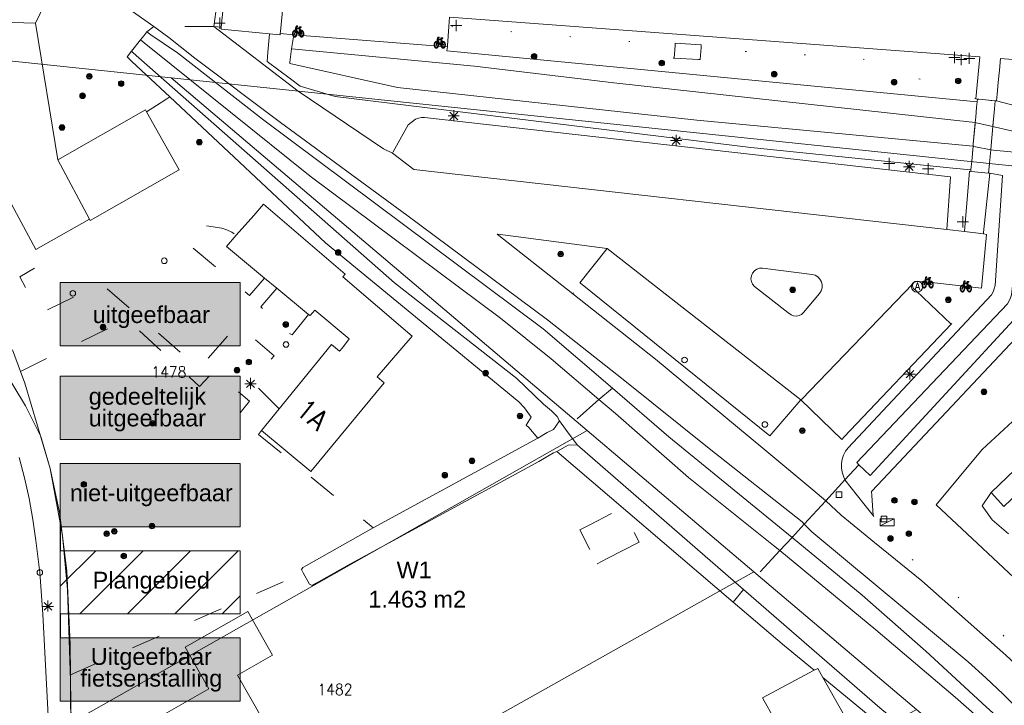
# Model space of a CAD drawing. Header units: metres. Extents: x 3 to 114181, y 112716 to 476231.
# Tile 66 of 90: x 112793 to 112881, y 475538 to 475599. Entities that reach past the tile are written whole.
import ezdxf
from ezdxf.enums import TextEntityAlignment as Align

# ---------------------------------------------------------------- set-up
doc = ezdxf.new("R2010")
doc.units = ezdxf.units.M
doc.header["$MEASUREMENT"] = 0
for name, pattern in [('DGN Style 1', [5.201608, 0.008655, -5.192953]), ('DGN Style 2', [8.654921, 5.192953, -3.461969]), ('DGN Style 5', [6.058445, 2.596476, -3.461969])]:
    doc.linetypes.add(name, pattern=pattern)
for name, color, linetype, lineweight in [('Cultuurscheiding BGT', 3, 'DGN Style 1', 0), ('enkel Wonen - 1', 3, 'Continuous', 0), ('enkel Wonen - 2', 30, 'Continuous', 0), ('fietsenstalling', 7, 'Continuous', 0), ('Functie scheiding OTD BGT', 7, 'DGN Style 5', 0), ('Functie scheiding OWT BGT', 4, 'DGN Style 5', 0), ('Functie scheiding WGD BGT', 7, 'DGN Style 5', 0), ('Functie scheiding WGD H1 BGT', 7, 'DGN Style 5', 0), ('Functie scheiding WTD BGT', 5, 'DGN Style 5', 0), ('GEMEENTEGROND', 9, 'Continuous', 0), ('Hek BGT', 7, 'Continuous', 13), ('Insteeksloot BGT', 4, 'Continuous', 0), ('Kadasterperceelnummers', 14, 'Continuous', 0), ('Kadasterpercelen', 14, 'Continuous', 13), ('Kant algemeen verharding BGT', 7, 'Continuous', 0), ('Kant water BGT', 4, 'Continuous', 0), ('MP Grenzen GEO', 3, 'Continuous', 13), ('Onbegroeid terreindeel BGT', 7, 'Continuous', 0), ('Open loods BGT', 9, 'Continuous', 0), ('Overbruggingsdeel-Dek H1 BGT', 6, 'Continuous', 13), ('Overbruggingsdeel-Landhoofd BGT', 6, 'Continuous', 13), ('Overkapping H1 BGT', 9, 'DGN Style 2', 0), ('Pand BGT', 7, 'Continuous', 13), ('Symbool Afvalbak BGT', 5, 'Continuous', 0), ('Symbool Boom BGT', 3, 'Continuous', 0), ('Symbool Fietsenrek BGT', 6, 'Continuous', 0), ('Symbool Inspectieput BGT', 5, 'Continuous', 0), ('Symbool Kast BGT', 7, 'Continuous', 0), ('Symbool Kolk BGT', 5, 'Continuous', 0), ('Symbool Lichtmast BGT', 7, 'Continuous', 0), ('Symbool Verkeersbordpaal BGT', 7, 'Continuous', 0), ('Tekst Nummeraanduidingsreeks BGT', 7, 'Continuous', 0), ('W1', 3, 'Continuous', 0), ('W2', 30, 'Continuous', 0), ('Walbescherming BGT', 5, 'Continuous', 13)]:
    doc.layers.add(name, color=color, linetype=linetype, lineweight=lineweight)
doc.styles.add('Style-Arial', font='arial.ttf')
doc.styles.add('Style-STANDARD', font='STANDARD.shx')

# ---------------------------------------------------------------- blocks, each defined once
blk = doc.blocks.new('CELQ70')
at = {"layer": 'Symbool Kast BGT'}
for p, q in [((-0.0625, 0.031), (0.0625, 0.031)), ((-0.0625, -0.031), (-0.0625, 0.031)), ((-0.0625, -0.031), (0.0625, 0.031)), ((0.0625, -0.031), (0.0625, 0.031)), ((-0.0625, -0.031), (0.0625, -0.031))]:
    blk.add_line(p, q, dxfattribs=at)
blk = doc.blocks.new('CELQ49')
at = {"layer": 'Symbool Afvalbak BGT'}
blk.add_circle((0, 0), 0.05, dxfattribs=at)
at = {"layer": 'Symbool Afvalbak BGT', "style": 'Style-STANDARD'}
blk.add_text('A', height=0.0667, dxfattribs=at).set_placement((0.0031, 0.0033), align=Align.MIDDLE_CENTER)
blk = doc.blocks.new('CELQ21')
at = {"layer": 'Symbool Lichtmast BGT'}
for p, q in [((-0.05, 0), (0.05, 0)), ((0.0354, -0.0336), (-0.0354, 0.0336)), ((0.0354, 0.0336), (-0.0354, -0.0336)), ((-0.0001, 0.0526), (0, -0.0474))]:
    blk.add_line(p, q, dxfattribs=at)
blk = doc.blocks.new('CELQ30')
at = {"layer": 'Symbool Verkeersbordpaal BGT'}
for p, q in [((-0.05, 0), (0.05, 0)), ((0, 0.05), (0, -0.05))]:
    blk.add_line(p, q, dxfattribs=at)
blk = doc.blocks.new('CELQ72')
at = {"layer": 'Symbool Inspectieput BGT', "flags": 128}
blk.add_lwpolyline([(0.025, 0.025), (-0.025, 0.025), (-0.025, -0.025), (0.025, -0.025)], close=True, dxfattribs=at)
blk = doc.blocks.new('CELQ24_1')
at = {"layer": 'Symbool Kolk BGT'}
blk.add_circle((0, 0), 0.025, dxfattribs=at)
blk = doc.blocks.new('CELA07')
at = {"layer": 'Symbool Boom BGT'}
for radius in [0.025, 0.018, 0.011, 0.00407]:
    blk.add_circle((0, 0), radius, dxfattribs=at)
blk = doc.blocks.new('CELQ51')
at = {"layer": 'Symbool Fietsenrek BGT', "flags": 128}
for points in [[(0.0073, 0.0561), (0.0072, 0.0556), (0.0071, 0.0549), (0.0071, 0.0543), (0.0072, 0.0537), (0.0074, 0.0531), (0.0076, 0.0526), (0.008, 0.052), (0.0084, 0.0518), (0.0088, 0.0515), (0.0094, 0.0515), (0.0094, 0.0515), (0.0149, 0.0514), (0.0131, 0.0451), (-0.0201, 0.0451), (-0.0184, 0.0531), (-0.0182, 0.054), (-0.018, 0.0546), (-0.0178, 0.0553), (-0.0174, 0.0558), (-0.017, 0.0564), (-0.0168, 0.0569), (-0.0164, 0.0572), (-0.016, 0.0574), (-0.0156, 0.0577), (-0.0152, 0.0577), (-0.0148, 0.0578), (-0.0148, 0.0578), (-0.0094, 0.0578), (-0.0094, 0.0642), (-0.0146, 0.0642), (-0.0154, 0.0642), (-0.016, 0.0641), (-0.0168, 0.064), (-0.0174, 0.0639), (-0.0178, 0.0636), (-0.0184, 0.0635), (-0.0188, 0.0631), (-0.0191, 0.0628), (-0.0194, 0.0625), (-0.0198, 0.0621), (-0.02, 0.0617), (-0.0203, 0.0612), (-0.0205, 0.0609), (-0.0208, 0.0604), (-0.021, 0.0598), (-0.0211, 0.0593), (-0.0212, 0.0588), (-0.0214, 0.0582), (-0.0216, 0.0575), (-0.0217, 0.057), (-0.0219, 0.0564), (-0.0219, 0.0564), (-0.0289, 0.025), (-0.0293, 0.0252), (-0.0298, 0.0252), (-0.0301, 0.0254), (-0.0307, 0.0254), (-0.0312, 0.0255), (-0.0317, 0.0255), (-0.0321, 0.0257), (-0.0325, 0.0257), (-0.033, 0.0257), (-0.0334, 0.0257), (-0.0334, 0.0257), (-0.0344, 0.0257), (-0.0353, 0.0255), (-0.0363, 0.0254), (-0.0373, 0.0251), (-0.0381, 0.0247), (-0.039, 0.0243), (-0.04, 0.0238), (-0.0409, 0.0233), (-0.0418, 0.0226), (-0.0427, 0.022), (-0.0434, 0.0212), (-0.0441, 0.0204), (-0.0449, 0.0196), (-0.0455, 0.0187), (-0.0463, 0.0177), (-0.0471, 0.0167), (-0.0477, 0.0158), (-0.0483, 0.0146), (-0.0489, 0.0134), (-0.0493, 0.0121), (-0.0499, 0.0109), (-0.0503, 0.0096), (-0.0507, 0.0083), (-0.0511, 0.007), (-0.0515, 0.0056), (-0.0517, 0.0041), (-0.0521, 0.0027), (-0.0523, 0.0012), (-0.0525, -0.0003), (-0.0525, -0.0018), (-0.0527, -0.0033), (-0.0527, -0.005), (-0.0527, -0.005)], [(-0.0365, 0.0187), (-0.0373, 0.0185), (-0.0379, 0.0181), (-0.0387, 0.0177), (-0.0393, 0.0173), (-0.04, 0.0168), (-0.0407, 0.0163), (-0.0412, 0.0158), (-0.0419, 0.015), (-0.0425, 0.0144), (-0.043, 0.0136), (-0.0437, 0.0129), (-0.0443, 0.012), (-0.0445, 0.0113), (-0.0451, 0.0104), (-0.0455, 0.0096), (-0.0461, 0.0084), (-0.0465, 0.0075), (-0.0467, 0.0065), (-0.0471, 0.0055), (-0.0475, 0.0044), (-0.0477, 0.0033), (-0.0479, 0.0022), (-0.0481, 0.001), (-0.0483, -0.0002), (-0.0485, -0.0014), (-0.0485, -0.0025), (-0.0485, -0.0038), (-0.0487, -0.0049), (-0.0487, -0.0049), (-0.0485, -0.0062), (-0.0485, -0.0074), (-0.0485, -0.0088), (-0.0483, -0.01), (-0.0481, -0.011), (-0.0479, -0.0122), (-0.0477, -0.0134), (-0.0475, -0.0144), (-0.0471, -0.0156), (-0.0467, -0.0166), (-0.0465, -0.0175), (-0.0461, -0.0185), (-0.0455, -0.0195), (-0.0451, -0.0205), (-0.0445, -0.0213), (-0.0441, -0.0223), (-0.0436, -0.0229), (-0.0431, -0.0237), (-0.0425, -0.0244), (-0.042, -0.0251), (-0.0412, -0.0258), (-0.0408, -0.0263), (-0.04, -0.0269), (-0.0393, -0.0274), (-0.0387, -0.0278), (-0.0379, -0.028), (-0.0371, -0.0285), (-0.0365, -0.0288), (-0.0357, -0.0289), (-0.0349, -0.029), (-0.0343, -0.0293), (-0.0333, -0.0293), (-0.0333, -0.0293)], [(-0.0333, -0.0293), (-0.0326, -0.0293), (-0.032, -0.0292), (-0.0311, -0.0289), (-0.0303, -0.0288), (-0.0297, -0.0285), (-0.0289, -0.0282), (-0.0281, -0.0278), (-0.0275, -0.0274), (-0.0268, -0.0269), (-0.0261, -0.0263), (-0.0255, -0.0258), (-0.0249, -0.0252), (-0.0243, -0.0244), (-0.0237, -0.0237), (-0.0232, -0.0229), (-0.0226, -0.0221), (-0.0222, -0.0213), (-0.0217, -0.0205), (-0.0212, -0.0195), (-0.0208, -0.0185), (-0.0204, -0.0175), (-0.0201, -0.0166), (-0.0197, -0.0155), (-0.0193, -0.0144), (-0.0191, -0.0134), (-0.0189, -0.0122), (-0.0187, -0.011), (-0.0186, -0.0099), (-0.0184, -0.0088), (-0.0182, -0.0074), (-0.0182, -0.0062), (-0.0182, -0.005), (-0.0182, -0.005), (-0.0182, -0.0041), (-0.0182, -0.0031), (-0.0182, -0.0023), (-0.0186, -0.0014), (-0.0186, -0.0006), (-0.0186, 0.0002), (-0.0187, 0.0011), (-0.0189, 0.002), (-0.019, 0.0028), (-0.0192, 0.0037), (-0.0194, 0.0045), (-0.0195, 0.0051), (-0.0199, 0.0059), (-0.0201, 0.0067), (-0.0203, 0.0075), (-0.0207, 0.0082), (-0.021, 0.0089), (-0.0212, 0.0096), (-0.0215, 0.0102), (-0.022, 0.0108), (-0.0223, 0.0115), (-0.0226, 0.0121), (-0.023, 0.0126), (-0.0233, 0.0133), (-0.0237, 0.0137), (-0.0242, 0.0142), (-0.0244, 0.0147), (-0.0248, 0.0152), (-0.0253, 0.0156), (-0.0257, 0.016), (-0.0261, 0.0163), (-0.0267, 0.0167), (-0.0267, 0.0167), (-0.0317, -0.0067), (-0.032, -0.0075), (-0.0323, -0.008), (-0.0326, -0.0086), (-0.033, -0.009), (-0.0334, -0.0091), (-0.0337, -0.0091), (-0.0342, -0.0091), (-0.0345, -0.0088), (-0.0348, -0.0086), (-0.0352, -0.0082), (-0.0354, -0.0076), (-0.0356, -0.0072), (-0.0356, -0.0065), (-0.0357, -0.0057), (-0.0356, -0.0049), (-0.0355, -0.0041), (-0.0355, -0.0041), (-0.0303, 0.0186), (-0.0308, 0.0187), (-0.0312, 0.0189), (-0.0317, 0.0189), (-0.032, 0.019), (-0.0324, 0.0191), (-0.033, 0.0191), (-0.0334, 0.0191), (-0.0334, 0.0191), (-0.0342, 0.0191), (-0.0349, 0.019), (-0.0357, 0.0189), (-0.0365, 0.0187)], [(-0.0334, -0.0358), (-0.0323, -0.0357), (-0.0314, -0.0357), (-0.0304, -0.0354), (-0.0296, -0.0352), (-0.0286, -0.0347), (-0.0277, -0.0343), (-0.0268, -0.0339), (-0.0259, -0.0332), (-0.0251, -0.0328), (-0.0242, -0.0321), (-0.0235, -0.0313), (-0.0226, -0.0305), (-0.022, -0.0296), (-0.0212, -0.0288), (-0.0204, -0.0278), (-0.0198, -0.0267), (-0.0192, -0.0257), (-0.0186, -0.0245), (-0.018, -0.0234), (-0.0176, -0.0221), (-0.017, -0.0209), (-0.0166, -0.0197), (-0.016, -0.0183), (-0.0156, -0.017), (-0.0154, -0.0156), (-0.015, -0.014), (-0.0148, -0.0127), (-0.0146, -0.0112), (-0.0144, -0.0097), (-0.0144, -0.0081), (-0.0142, -0.0066), (-0.0142, -0.0049), (-0.0142, -0.0049), (-0.0142, -0.0038), (-0.0142, -0.0027), (-0.0144, -0.0015), (-0.0144, -0.0005), (-0.0144, 0.0006), (-0.0146, 0.0018), (-0.0148, 0.0029), (-0.015, 0.004), (-0.0152, 0.005), (-0.0154, 0.0061), (-0.0156, 0.0071), (-0.016, 0.0081), (-0.0162, 0.0091), (-0.0166, 0.0099), (-0.0168, 0.0109), (-0.0172, 0.0118), (-0.0176, 0.0126), (-0.018, 0.0135), (-0.0184, 0.0144), (-0.0188, 0.0152), (-0.0192, 0.0161), (-0.0197, 0.0168), (-0.0202, 0.0176), (-0.0207, 0.0182), (-0.0212, 0.0189), (-0.0216, 0.0195), (-0.0222, 0.0202), (-0.0229, 0.0208), (-0.0235, 0.0213), (-0.0241, 0.0219), (-0.0246, 0.0223), (-0.0253, 0.0228), (-0.0253, 0.0228), (-0.0232, 0.0319), (-0.0003, -0.0084), (0.0088, -0.0084), (0.0091, -0.0097), (0.0092, -0.0112), (0.0094, -0.0126), (0.0096, -0.014), (0.0099, -0.0153), (0.0102, -0.0166), (0.0106, -0.018), (0.0109, -0.0191), (0.0113, -0.0204), (0.0118, -0.0215), (0.0122, -0.0227), (0.0128, -0.0237), (0.0134, -0.025), (0.014, -0.0259), (0.0146, -0.0269), (0.0152, -0.0279), (0.0159, -0.0288), (0.0164, -0.0296), (0.0172, -0.0304), (0.018, -0.0312), (0.0187, -0.0319), (0.0193, -0.0324), (0.0203, -0.0331), (0.0209, -0.0336), (0.0219, -0.0342), (0.0227, -0.0347), (0.0235, -0.0349), (0.0245, -0.0352)], [(0, 0), (0.0114, 0.0386), (-0.0213, 0.0387), (0, 0)], [(0.0038, -0.0019), (0.014, 0.0331), (0.0179, 0.021), (0.0174, 0.0206), (0.017, 0.0201), (0.0164, 0.0196), (0.0161, 0.019), (0.0157, 0.0185), (0.0153, 0.0179), (0.0149, 0.0172), (0.0144, 0.0168), (0.0141, 0.0161), (0.0138, 0.0155), (0.0134, 0.0149), (0.0131, 0.0142), (0.0127, 0.0135), (0.0124, 0.0127), (0.012, 0.0121), (0.0117, 0.0114), (0.0115, 0.0107), (0.0113, 0.0099), (0.0109, 0.0091), (0.0107, 0.0083), (0.0105, 0.0075), (0.0103, 0.0067), (0.01, 0.0061), (0.0098, 0.005), (0.0097, 0.0043), (0.0096, 0.0033), (0.0094, 0.0026), (0.0093, 0.0018), (0.0092, 0.0008), (0.0091, 0.0001), (0.009, -0.0009), (0.009, -0.0018), (0.009, -0.0018), (0.0038, -0.0019)], [(0.0245, -0.0352), (0.0253, -0.0355), (0.0263, -0.0356), (0.0271, -0.0358), (0.0281, -0.0357), (0.0281, -0.0357), (0.0291, -0.0357), (0.0301, -0.0357), (0.0311, -0.0355), (0.0319, -0.0352), (0.0327, -0.0348), (0.0337, -0.0344), (0.0347, -0.0339), (0.0355, -0.0333), (0.0365, -0.0328), (0.0372, -0.032), (0.038, -0.0313), (0.0388, -0.0305), (0.0395, -0.0296), (0.0403, -0.0288), (0.041, -0.0277), (0.0416, -0.0267), (0.0423, -0.0257), (0.0428, -0.0245), (0.0435, -0.0234), (0.0441, -0.0221), (0.0446, -0.0209), (0.0449, -0.0197), (0.0455, -0.0183), (0.0458, -0.017), (0.0461, -0.0156), (0.0465, -0.014), (0.0467, -0.0127), (0.0469, -0.0112), (0.0471, -0.0097), (0.0472, -0.0081), (0.0472, -0.0065), (0.0473, -0.005), (0.0473, -0.005), (0.0472, -0.0033), (0.0472, -0.0019), (0.047, -0.0003), (0.0469, 0.0012), (0.0467, 0.0027), (0.0465, 0.0041), (0.0461, 0.0056), (0.0458, 0.0071), (0.0454, 0.0083), (0.0449, 0.0097), (0.0445, 0.0109), (0.0439, 0.0121), (0.0435, 0.0134), (0.0428, 0.0146), (0.0423, 0.0156), (0.0416, 0.0168), (0.0411, 0.0177), (0.0403, 0.0187), (0.0395, 0.0196), (0.0388, 0.0204), (0.038, 0.0212), (0.0372, 0.022), (0.0363, 0.0226), (0.0356, 0.0233), (0.0346, 0.0238), (0.0337, 0.0243), (0.0328, 0.0247), (0.0318, 0.0251), (0.0311, 0.0254), (0.0301, 0.0255), (0.0291, 0.0257), (0.0281, 0.0257), (0.0281, 0.0257), (0.0275, 0.0257), (0.0271, 0.0257), (0.0267, 0.0257), (0.0261, 0.0255), (0.0257, 0.0255), (0.0251, 0.0254), (0.0249, 0.0252), (0.0243, 0.0251), (0.0239, 0.0249), (0.0235, 0.0247), (0.0229, 0.0246), (0.0227, 0.0243), (0.0221, 0.0241), (0.0217, 0.024), (0.0213, 0.0237), (0.0213, 0.0237), (0.0161, 0.0398), (0.0191, 0.0515), (0.0239, 0.0515), (0.0239, 0.0578), (0.009, 0.0578), (0.0085, 0.0578), (0.0081, 0.0576), (0.0078, 0.0572), (0.0075, 0.0567), (0.0073, 0.0561)], [(0.0281, -0.0293), (0.0273, -0.0293), (0.0267, -0.0293), (0.0259, -0.029), (0.0251, -0.0288), (0.0247, -0.0286), (0.0239, -0.0284), (0.0231, -0.028), (0.0227, -0.0277), (0.0219, -0.0272), (0.0213, -0.0269), (0.0207, -0.0263), (0.0201, -0.0258), (0.0197, -0.0252), (0.0191, -0.0245), (0.0185, -0.024), (0.0181, -0.0233), (0.0175, -0.0226), (0.0172, -0.0218), (0.0166, -0.021), (0.0162, -0.0202), (0.0158, -0.0193), (0.0154, -0.0184), (0.015, -0.0175), (0.0148, -0.0166), (0.0144, -0.0156), (0.0141, -0.0147), (0.0139, -0.0136), (0.0137, -0.0126), (0.0135, -0.0115), (0.0132, -0.0105), (0.0132, -0.0095), (0.013, -0.0084), (0.013, -0.0084), (0.0257, -0.0084), (0.0263, -0.0084), (0.0271, -0.0083), (0.0275, -0.0083), (0.0281, -0.0081), (0.0285, -0.0078), (0.0289, -0.0076), (0.0293, -0.0073), (0.0295, -0.007), (0.0297, -0.0065), (0.0299, -0.006), (0.0299, -0.0056), (0.0301, -0.0049), (0.0301, -0.0043), (0.0299, -0.0035), (0.0297, -0.0029), (0.0295, -0.002), (0.0293, -0.0012), (0.0289, -0.0002), (0.0289, -0.0002), (0.0231, 0.0179), (0.0235, 0.018), (0.0239, 0.0183), (0.0243, 0.0185), (0.0249, 0.0186), (0.0253, 0.0188), (0.0257, 0.0189), (0.0261, 0.019), (0.0267, 0.019), (0.0271, 0.0191), (0.0275, 0.0191), (0.0281, 0.0191), (0.0281, 0.0191), (0.0289, 0.0193), (0.0295, 0.019), (0.0303, 0.0189), (0.0311, 0.0187), (0.0317, 0.0185), (0.0326, 0.0182), (0.0333, 0.0177), (0.034, 0.0173), (0.0347, 0.0168), (0.0354, 0.0163), (0.0359, 0.0156), (0.0365, 0.015), (0.0371, 0.0145), (0.0378, 0.0136), (0.0383, 0.0129), (0.0388, 0.0121), (0.0393, 0.0113), (0.0398, 0.0104), (0.0402, 0.0096), (0.0407, 0.0085), (0.0411, 0.0075), (0.0414, 0.0066), (0.0417, 0.0055), (0.0421, 0.0045), (0.0423, 0.0032), (0.0425, 0.0022), (0.0428, 0.0011), (0.0429, 0), (0.0431, -0.0013), (0.0432, -0.0025), (0.0433, -0.0038)], [(0.013, -0.0019), (0.0131, -0.0011), (0.0132, -0.0004), (0.0134, 0.0004), (0.0135, 0.001), (0.0136, 0.0018), (0.0138, 0.0024), (0.0138, 0.0031), (0.014, 0.0038), (0.0141, 0.0044), (0.0143, 0.005), (0.0146, 0.0057), (0.0148, 0.0063), (0.015, 0.007), (0.0152, 0.0075), (0.0154, 0.0081), (0.0158, 0.0088), (0.016, 0.0093), (0.0162, 0.0099), (0.0165, 0.0104), (0.0168, 0.0109), (0.0171, 0.0115), (0.0174, 0.0119), (0.0176, 0.0124), (0.018, 0.0129), (0.0184, 0.0134), (0.0186, 0.0138), (0.0191, 0.0142), (0.0193, 0.0146), (0.0197, 0.015), (0.0197, 0.015), (0.0251, -0.0018), (0.013, -0.0019)], [(-0.0527, -0.005), (-0.0527, -0.0066), (-0.0527, -0.0082), (-0.0523, -0.0097), (-0.0523, -0.0112), (-0.0519, -0.0127), (-0.0517, -0.014), (-0.0515, -0.0156), (-0.0511, -0.017), (-0.0507, -0.0183), (-0.0503, -0.0197), (-0.0499, -0.0209), (-0.0493, -0.0223), (-0.0487, -0.0234), (-0.0483, -0.0245), (-0.0477, -0.0258), (-0.0471, -0.0268), (-0.0463, -0.0277), (-0.0457, -0.0288), (-0.0449, -0.0296), (-0.0441, -0.0305), (-0.0434, -0.0313), (-0.0425, -0.032), (-0.0418, -0.0328), (-0.0409, -0.0332), (-0.0401, -0.0339), (-0.0391, -0.0344), (-0.0381, -0.0347), (-0.0373, -0.0351), (-0.0364, -0.0354), (-0.0354, -0.0357), (-0.0344, -0.0357), (-0.0334, -0.0358), (-0.0334, -0.0358)], [(0.0433, -0.0038), (0.0433, -0.005), (0.0433, -0.005), (0.0433, -0.0062), (0.0432, -0.0074), (0.0431, -0.0087), (0.0429, -0.0099), (0.0427, -0.011), (0.0426, -0.0122), (0.0424, -0.0134), (0.0421, -0.0145), (0.0417, -0.0156), (0.0413, -0.0166), (0.0411, -0.0175), (0.0406, -0.0185), (0.0402, -0.0196), (0.0398, -0.0205), (0.0393, -0.0213), (0.0388, -0.0223), (0.0383, -0.023), (0.0377, -0.0237), (0.0372, -0.0244), (0.0365, -0.0251), (0.0358, -0.0258), (0.0353, -0.0263), (0.0347, -0.0269), (0.034, -0.0274), (0.0333, -0.0277), (0.0325, -0.0282), (0.0318, -0.0285), (0.0312, -0.0288), (0.0305, -0.0289), (0.0295, -0.0292), (0.0289, -0.0293), (0.0281, -0.0293), (0.0281, -0.0293)]]:
    blk.add_lwpolyline(points, dxfattribs=at)

msp = doc.modelspace()

# ---------------------------------------------------------------- hatches: boundary and pattern name
at = {"layer": 'MP Grenzen GEO', "lineweight": 0}
h = msp.add_hatch(dxfattribs=at)
h.set_pattern_fill('HATCH', color=6, scale=0.1, style=0, pattern_type=2)
h.set_pattern_definition([(45, (112802.804, 475549.876), (-2.1213, 2.1213), [])])
h.paths.add_polyline_path([(112797.064, 475551.555), (112813.159, 475551.555), (112813.159, 475545.897), (112797.064, 475545.897)], flags=0)

# ---------------------------------------------------------------- linework, layer by layer
for p, q in [((112797.064, 475553.687), (112797.064, 475551.555)), ((112797.064, 475545.897), (112797.064, 475543.766))]:
    msp.add_line(p, q)
at = {"layer": 'Cultuurscheiding BGT', "flags": 128}
for points in [[(112851.965, 475595.601), (112851.461, 475595.548), (112851.554, 475596.763), (112831.819, 475598.431)], [(112878.933, 475591.948), (112868.332, 475595.681), (112859.918, 475596.057), (112854.845, 475596.486), (112854.746, 475595.445), (112854.292, 475595.459)], [(112859.855, 475576.819), (112859.594, 475576.805), (112859.347, 475576.721)], [(112842.884, 475574.532), (112843.581, 475575.467)], [(112876.737, 475571.797), (112879.453, 475575.02)], [(112865.523, 475556.022), (112867.231, 475557.897)], [(112869.744, 475554.699), (112872.055, 475551.758), (112877.301, 475547.441), (112880.007, 475545.283), (112882.761, 475542.681), (112887.366, 475538.119), (112892.397, 475532.669), (112894.004, 475528.59), (112894.072, 475528.417)], [(112862.512, 475552.742), (112863.598, 475553.925)]]:
    msp.add_lwpolyline(points, dxfattribs=at)
at = {"layer": 'enkel Wonen - 1', "flags": 128}
msp.add_lwpolyline([(112797.064, 475575.526), (112813.159, 475575.526), (112813.159, 475569.867), (112797.064, 475569.867)], close=True, dxfattribs=at)
at = {"layer": 'enkel Wonen - 1', "extrusion": (0, 0, -1)}
msp.add_solid([(-112797.064, 475575.526), (-112813.159, 475575.526), (-112797.064, 475569.867), (-112813.159, 475569.867)], dxfattribs=at)
at = {"layer": 'enkel Wonen - 2', "color": 2, "flags": 128}
msp.add_lwpolyline([(112797.064, 475567.142), (112813.159, 475567.142), (112813.159, 475561.483), (112797.064, 475561.483)], close=True, dxfattribs=at)
at = {"layer": 'enkel Wonen - 2', "color": 2, "extrusion": (0, 0, -1)}
msp.add_solid([(-112797.064, 475567.142), (-112813.159, 475567.142), (-112797.064, 475561.483), (-112813.159, 475561.483)], dxfattribs=at)
at = {"layer": 'fietsenstalling', "flags": 128}
msp.add_lwpolyline([(112797.064, 475543.766), (112813.159, 475543.766), (112813.159, 475538.107), (112797.064, 475538.107)], close=True, dxfattribs=at)
at = {"layer": 'fietsenstalling', "color": 1, "flags": 128}
msp.add_lwpolyline([(112797.064, 475543.766), (112813.159, 475543.766), (112813.159, 475538.107), (112797.064, 475538.107)], close=True, dxfattribs=at)
at = {"layer": 'fietsenstalling', "extrusion": (0, 0, -1)}
msp.add_solid([(-112797.064, 475543.766), (-112813.159, 475543.766), (-112797.064, 475538.107), (-112813.159, 475538.107)], dxfattribs=at)
at = {"layer": 'fietsenstalling', "color": 1, "extrusion": (0, 0, -1)}
msp.add_solid([(-112797.064, 475543.766), (-112813.159, 475543.766), (-112797.064, 475538.107), (-112813.159, 475538.107)], dxfattribs=at)
at = {"layer": 'Functie scheiding OTD BGT', "flags": 128}
for points in [[(112806.867, 475592.12), (112806.601, 475591.949), (112805.667, 475591.348), (112804.78, 475590.778)], [(112815.336, 475575.93), (112813.987, 475574.354), (112808.258, 475579.176), (112809.647, 475580.68), (112811.512, 475580.378), (112811.976, 475580.238), (112812.413, 475580.027), (112812.811, 475579.749)], [(112816.645, 475564.237), (112814.226, 475566.647), (112816.19, 475568.97), (112812.914, 475571.745), (112809.479, 475567.835), (112800.71, 475575.43), (112795.194, 475572.74), (112793.461, 475576.05), (112795.182, 475577.065), (112794.683, 475578.078), (112795.012, 475578.255), (112794.882, 475578.496)], [(112819.273, 475572.676), (112817.801, 475570.863), (112817.364, 475571.083), (112816.61, 475571.627), (112816.705, 475571.798), (112815.005, 475573.342), (112816.433, 475575.023)], [(112793.52, 475567.582), (112803.038, 475572.248), (112809.528, 475566.222), (112810.826, 475567.612), (112813.978, 475564.924), (112812.865, 475563.533), (112814.8, 475561.956)], [(112814.8, 475561.956), (112815.062, 475562.295)], [(112814.8, 475561.956), (112825.038, 475553.605)], [(112797.97, 475540.449), (112818.801, 475549.561)]]:
    msp.add_lwpolyline(points, dxfattribs=at)
at = {"layer": 'Functie scheiding OWT BGT', "flags": 128}
for points in [[(112817.95, 475597.682), (112817.749, 475596.413)], [(112845.222, 475565.083), (112846.45, 475566.077)], [(112867.231, 475557.897), (112868.477, 475559.241)], [(112861.399, 475551.563), (112862.512, 475552.742)], [(112858.169, 475548.076), (112857.23, 475546.965)]]:
    msp.add_lwpolyline(points, dxfattribs=at)
at = {"layer": 'Functie scheiding WGD BGT', "flags": 128}
for points in [[(112810.801, 475598.419), (112805.429, 475598.414)], [(112859.347, 475576.721), (112859.594, 475576.805), (112859.855, 475576.819)]]:
    msp.add_lwpolyline(points, dxfattribs=at)
at = {"layer": 'Functie scheiding WGD H1 BGT', "flags": 128}
msp.add_lwpolyline([(112878.496, 475585.605), (112878.484, 475585.469), (112878.481, 475585.44), (112880.071, 475585.296), (112880.073, 475585.319), (112880.152, 475586.19), (112880.263, 475587.406), (112880.297, 475587.781), (112880.45, 475589.469), (112880.512, 475590.146), (112880.595, 475591.065), (112880.66, 475591.776), (112879.214, 475591.922), (112879.071, 475591.936), (112879.048, 475591.678), (112879.004, 475591.201), (112878.923, 475590.304), (112878.879, 475589.826), (112878.708, 475587.937), (112878.687, 475587.705), (112878.565, 475586.365), (112878.496, 475585.605)], dxfattribs=at)
at = {"layer": 'Functie scheiding WTD BGT', "flags": 128}
for points in [[(112845.222, 475565.083), (112842.252, 475562.411)], [(112842.252, 475562.411), (112841.706, 475563.15)], [(112842.252, 475562.411), (112843.289, 475561.009)], [(112861.399, 475551.563), (112858.169, 475548.076)]]:
    msp.add_lwpolyline(points, dxfattribs=at)
at = {"layer": 'GEMEENTEGROND', "flags": 128}
msp.add_lwpolyline([(112797.064, 475559.345), (112813.159, 475559.345), (112813.159, 475553.687), (112797.064, 475553.687)], close=True, dxfattribs=at)
at = {"layer": 'GEMEENTEGROND', "extrusion": (0, 0, -1)}
msp.add_solid([(-112797.064, 475559.345), (-112813.159, 475559.345), (-112797.064, 475553.687), (-112813.159, 475553.687)], dxfattribs=at)
at = {"layer": 'Hek BGT', "flags": 128}
msp.add_lwpolyline([(112861.399, 475551.563), (112862.512, 475552.742), (112863.598, 475553.925), (112865.523, 475556.022), (112867.231, 475557.897), (112868.477, 475559.241)], dxfattribs=at)
at = {"layer": 'Insteeksloot BGT', "flags": 128}
for points in [[(112846.45, 475566.077), (112840.247, 475571.401), (112815.15, 475590.137), (112807.564, 475596.068), (112805.18, 475597.676), (112804.798, 475597.934), (112804.532, 475597.593), (112804.245, 475597.226)], [(112815.775, 475597.753), (112815.641, 475596.136), (112815.572, 475595.302), (112817.664, 475593.732), (112818.507, 475593.099), (112821.644, 475592.148), (112858.821, 475587.587), (112876.889, 475585.767), (112878.496, 475585.605)], [(112831.694, 475596.594), (112831.623, 475596.253), (112879.048, 475591.678)], [(112803.443, 475596.201), (112803.046, 475595.693), (112803.464, 475595.302), (112803.481, 475595.286), (112806.867, 475592.12), (112820.798, 475579.09), (112838.079, 475564.851), (112838.587, 475564.34), (112839.177, 475563.485), (112838.724, 475562.766), (112838.956, 475562.568), (112839.78, 475561.627)], [(112880.778, 475591.762), (112883.843, 475590.983), (112884.333, 475590.817), (112884.794, 475590.581), (112885.216, 475590.282), (112885.591, 475589.925), (112885.91, 475589.517), (112886.167, 475589.068), (112886.356, 475588.586), (112886.474, 475588.082), (112886.518, 475587.566)], [(112886.518, 475587.566), (112885.312, 475573.531), (112884.843, 475573.032), (112870.151, 475557.409), (112869.618, 475556.842), (112869.639, 475556.479), (112869.744, 475554.699)], [(112867.231, 475557.897), (112867.086, 475558.206), (112866.973, 475558.578), (112866.919, 475558.963), (112866.924, 475559.351), (112866.988, 475559.734), (112867.11, 475560.103), (112867.287, 475560.449), (112867.515, 475560.764), (112880.335, 475574.425), (112880.478, 475574.684), (112880.584, 475574.96), (112880.652, 475575.248), (112881.328, 475585.099), (112880.171, 475585.31)], [(112862.512, 475552.742), (112851.494, 475561.747), (112846.45, 475566.077)], [(112841.456, 475560.433), (112857.23, 475546.965)], [(112869.744, 475554.699), (112868.923, 475555.743), (112867.231, 475557.897)], [(112888.207, 475525.418), (112888.87, 475528.143), (112888.658, 475528.883), (112888.449, 475529.179), (112887.938, 475529.903), (112885.103, 475532.785), (112883.693, 475534.135), (112879.857, 475537.595), (112874.448, 475542.569), (112868.775, 475547.577), (112862.512, 475552.742)], [(112857.23, 475546.965), (112861.815, 475543.051), (112864.477, 475540.858)], [(112865.251, 475540.221), (112878.264, 475529.501), (112879.152, 475528.501), (112879.58, 475526.332), (112879.386, 475526.148), (112878.288, 475525.231), (112874.211, 475522.562), (112838.53, 475502.299), (112837.893, 475501.597), (112837.979, 475501.139)]]:
    msp.add_lwpolyline(points, dxfattribs=at)
at = {"layer": 'Kadasterpercelen', "linetype": 'Continuous', "flags": 128}
for points in [[(112792.093, 475620.949), (112793.755, 475625.994), (112794.697, 475629.32), (112816.862, 475623.858), (112850.339, 475641.506), (112873.044, 475654.252), (112978.531, 475714.742), (113016.111, 475735.786), (113024.624, 475728.395), (113015.725, 475682.499), (112998.731, 475609.983), (113023.089, 475586.382), (113012.619, 475580.402), (113010.76, 475579.306), (112979.58, 475561.561), (112967.286, 475564.571), (112966.511, 475565.063), (112965.422, 475565.92), (112964.001, 475566.983), (112962.825, 475571.024), (112962.515, 475570.847), (112955.583, 475578.282), (112806.971, 475593.837), (112776.87, 475596.988)], [(112800.447, 475505.174), (112799.836, 475509.851), (112799.109, 475515.998), (112798.69, 475519.553), (112798.336, 475527.115), (112798.15, 475531.091), (112798.048, 475536.174), (112797.973, 475539.954), (112797.729, 475548.084), (112797.256, 475552.915), (112796.173, 475558.895), (112795.318, 475561.777), (112793.961, 475564.499), (112790.519, 475570.147)]]:
    msp.add_lwpolyline(points, dxfattribs=at)
for points in [[(112806.971, 475593.837), (112776.87, 475596.988), (112775.315, 475595.41), (112772.855, 475593.13), (112769.78, 475590.308), (112780.353, 475581.456), (112781.934, 475579.757), (112785.957, 475575.69), (112790.519, 475570.147), (112793.961, 475564.499), (112795.318, 475561.777), (112796.173, 475558.895), (112797.256, 475552.915), (112797.729, 475548.084), (112797.973, 475539.954), (112798.048, 475536.174), (112844.184, 475562.3)], [(112844.184, 475562.3), (112859.096, 475549.663), (112873.622, 475537.352), (112885.846, 475526.993), (112962.515, 475570.847), (112955.583, 475578.282), (112806.971, 475593.837)], [(112844.184, 475562.3), (112859.096, 475549.663), (112799.109, 475515.998), (112798.69, 475519.553), (112798.336, 475527.115), (112798.15, 475531.091), (112798.048, 475536.174)], [(112799.109, 475515.998), (112859.096, 475549.663), (112873.622, 475537.352), (112802.632, 475497.373), (112801.95, 475499.807), (112800.447, 475505.174), (112799.836, 475509.851)]]:
    msp.add_lwpolyline(points, close=True, dxfattribs=at)
at = {"layer": 'Kant algemeen verharding BGT', "flags": 128}
for points in [[(112785.147, 475601.659), (112785.522, 475601.757), (112787.264, 475602.078), (112789.072, 475602.237), (112792.593, 475602.163), (112797.257, 475601.835), (112798.2, 475601.721), (112800.047, 475601.479), (112801.239, 475601.112), (112802.22, 475600.694), (112805.429, 475598.414)], [(112785.522, 475600.089), (112785.939, 475600.244), (112788.378, 475600.687), (112789.588, 475598.864), (112794.866, 475598.709), (112795.698, 475600.439), (112798.197, 475600.227), (112798.2, 475601.721)], [(112810.801, 475598.419), (112811.157, 475601.077)], [(112878.933, 475591.948), (112879.295, 475595.712), (112831.874, 475599.245), (112831.819, 475598.431)], [(112804.798, 475597.934), (112805.429, 475598.414)], [(112805.429, 475598.414), (112806.789, 475597.448), (112809.086, 475595.574), (112816.75, 475589.826), (112828.069, 475581.553), (112840.633, 475572.204), (112847.411, 475566.855), (112855.08, 475560.702), (112863.401, 475554.12), (112863.598, 475553.925)], [(112879.606, 475579.871), (112877.916, 475580.076), (112876.345, 475580.266), (112828.68, 475585.625), (112826.767, 475587.106), (112825.963, 475587.496), (112818.342, 475592.631), (112810.801, 475598.419)], [(112810.801, 475598.419), (112811.459, 475598.351)], [(112831.819, 475598.431), (112831.7, 475596.686), (112831.694, 475596.594)], [(112817.95, 475597.682), (112816.733, 475597.807)], [(112831.694, 475596.594), (112817.95, 475597.682)], [(112929.249, 475589.564), (112930.08, 475590.791), (112929.834, 475591.929), (112929.814, 475592.019), (112892.62, 475594.639), (112881.134, 475595.551), (112881.037, 475594.523), (112880.934, 475593.422), (112880.835, 475592.364), (112880.778, 475591.762)], [(112879.071, 475591.936), (112878.933, 475591.948)], [(112880.778, 475591.762), (112880.66, 475591.776)], [(112876.345, 475580.266), (112876.681, 475584.986), (112829.646, 475590.274), (112829.364, 475590.269), (112829.086, 475590.218), (112828.82, 475590.122), (112828.18, 475589.622), (112826.824, 475587.207), (112826.767, 475587.106)], [(112878.484, 475585.469), (112878.358, 475585.481), (112877.916, 475580.076)], [(112880.171, 475585.31), (112879.62, 475580.008), (112879.606, 475579.871), (112879.884, 475579.837), (112879.453, 475575.02)], [(112880.073, 475585.319), (112880.171, 475585.31)], [(112880.292, 475556.76), (112892.358, 475568.277), (112894.985, 475585.016)], [(112843.581, 475575.467), (112843.527, 475575.511), (112845.956, 475578.568), (112836.205, 475579.839), (112836.143, 475579.847), (112842.884, 475574.532)], [(112845.956, 475578.568), (112863.297, 475565.042), (112863.366, 475565.113), (112873.303, 475575.399)], [(112859.855, 475576.819), (112864.298, 475576.258), (112864.564, 475576.183), (112864.8, 475576.041), (112864.992, 475575.842), (112865.124, 475575.6), (112865.189, 475575.332), (112865.181, 475575.056), (112865.101, 475574.792), (112864.955, 475574.558), (112863.532, 475572.84), (112863.346, 475572.679), (112863.125, 475572.572), (112862.883, 475572.527), (112862.638, 475572.546), (112862.406, 475572.629), (112862.137, 475572.839), (112859.136, 475575.174), (112858.969, 475575.375), (112858.863, 475575.614), (112858.827, 475575.872), (112858.862, 475576.131), (112858.967, 475576.37), (112859.133, 475576.572), (112859.347, 475576.721)], [(112876.737, 475571.797), (112867.172, 475561.73), (112866.939, 475561.484), (112863.297, 475565.042), (112860.518, 475561.828), (112843.581, 475575.467)], [(112879.453, 475575.02), (112874.187, 475575.612), (112873.573, 475575.587), (112873.535, 475575.585), (112873.398, 475575.518), (112873.303, 475575.399), (112873.267, 475575.263), (112873.288, 475575.123), (112873.361, 475575.003), (112873.598, 475574.778), (112876.737, 475571.797)], [(112842.884, 475574.532), (112850.298, 475568.686), (112859.888, 475560.709), (112863.83, 475557.43), (112864.369, 475556.982), (112865.523, 475556.022)], [(112801.896, 475500), (112800.447, 475505.174), (112799.446, 475512.832), (112798.69, 475519.553), (112798.003, 475534.242), (112797.97, 475540.449), (112797.956, 475543.177), (112797.652, 475549.76), (112796.998, 475554.972), (112796.173, 475558.895), (112793.906, 475566.54), (112793.52, 475567.582), (112792.81, 475569.5)], [(112884.173, 475547.434), (112875.396, 475555.664), (112879.508, 475560.597), (112888.405, 475568.838)], [(112793.399, 475559.893), (112793.874, 475558.058), (112794.283, 475556.207), (112794.624, 475554.342), (112794.897, 475552.466), (112795.244, 475549.598), (112795.505, 475545.87), (112796.151, 475533.351), (112796.308, 475530.378), (112796.822, 475519.858), (112797.182, 475515.346), (112797.53, 475512.386), (112797.775, 475510.132), (112798.409, 475505.928), (112798.806, 475503.961), (112799.264, 475502.007), (112799.783, 475500.068), (112799.804, 475500)], [(112880.292, 475556.76), (112879.5, 475555.554), (112880.397, 475554.315), (112881.862, 475553.063)], [(112865.523, 475556.022), (112863.598, 475553.925), (112864.282, 475553.246), (112878.249, 475541.602), (112879.837, 475540.181), (112881.384, 475538.715), (112882.887, 475537.204), (112884.346, 475535.651), (112885.759, 475534.056), (112890.232, 475528.547), (112892.609, 475525.809), (112894.937, 475523.029), (112897.215, 475520.208), (112899.802, 475517.384), (112902.427, 475514.597), (112905.091, 475511.845), (112907.792, 475509.131), (112910.814, 475506.702), (112913.806, 475504.238), (112916.77, 475501.739), (112919.023, 475500)], [(112865.523, 475556.022), (112866.89, 475554.74), (112869.885, 475552.295), (112874.092, 475548.86), (112881.613, 475542.221), (112883.262, 475540.684), (112884.869, 475539.103), (112886.432, 475537.478), (112887.949, 475535.81), (112889.42, 475534.102), (112894.072, 475528.417)]]:
    msp.add_lwpolyline(points, dxfattribs=at)
at = {"layer": 'Kant water BGT', "flags": 128}
for points in [[(112804.245, 475597.226), (112803.443, 475596.201)], [(112804.245, 475597.226), (112804.898, 475596.702), (112805.164, 475596.488), (112819.422, 475585.047), (112836.438, 475572.329), (112840.964, 475568.704), (112845.222, 475565.083)], [(112878.687, 475587.705), (112853.976, 475590.036), (112827.209, 475592.971), (112817.595, 475595.108), (112817.608, 475595.22), (112817.749, 475596.413)], [(112817.749, 475596.413), (112834.108, 475594.875), (112846.554, 475593.377), (112878.879, 475589.826)], [(112841.706, 475563.15), (112841.493, 475563.561), (112840.985, 475564.071), (112840.28, 475564.648), (112837.887, 475566.954), (112826.967, 475575.496), (112803.598, 475596.065), (112803.443, 475596.201)], [(112880.45, 475589.469), (112880.704, 475589.41), (112882.773, 475588.945), (112883.207, 475588.792), (112883.616, 475588.58), (112883.991, 475588.313), (112884.324, 475587.996), (112884.61, 475587.635), (112884.846, 475587.229), (112885.022, 475586.793), (112885.134, 475586.336), (112883.505, 475574.344), (112883.299, 475573.892), (112883.139, 475573.423), (112883.025, 475572.94), (112869.499, 475558.283), (112868.477, 475559.241)], [(112868.477, 475559.241), (112868.281, 475559.425), (112881.753, 475573.627), (112881.919, 475573.877), (112882.043, 475574.149), (112882.122, 475574.438), (112883.362, 475585.847), (112883.29, 475586.179), (112883.147, 475586.487), (112882.941, 475586.757), (112882.682, 475586.976), (112882.381, 475587.133), (112882.053, 475587.222), (112880.494, 475587.361), (112880.263, 475587.406)], [(112845.222, 475565.083), (112846.718, 475563.811), (112853.243, 475558.111), (112860.851, 475552.015), (112861.399, 475551.563)], [(112839.78, 475561.627), (112840.603, 475562.117), (112841.162, 475562.379), (112841.371, 475562.676), (112841.706, 475563.15)], [(112839.78, 475561.627), (112825.038, 475553.605), (112819.085, 475550.233), (112818.767, 475550.052), (112818.642, 475549.859), (112818.801, 475549.561), (112819.339, 475548.551), (112819.578, 475548.427), (112819.953, 475548.639), (112823.017, 475550.374), (112839.851, 475559.539), (112841.173, 475560.293), (112841.456, 475560.433)], [(112843.289, 475561.009), (112842.467, 475560.997), (112841.456, 475560.433)], [(112858.169, 475548.076), (112843.289, 475561.009)], [(112861.399, 475551.563), (112870, 475544.469), (112877.083, 475538.472), (112885.69, 475530.878), (112886.214, 475530.351), (112886.542, 475529.956), (112887.068, 475528.947), (112887.409, 475528.294), (112887.49, 475527.916), (112887.324, 475527.161), (112887.163, 475526.777), (112886.828, 475525.979), (112886.711, 475525.076)], [(112879.829, 475525.244), (112880.99, 475526.587), (112881.204, 475527.584), (112880.972, 475528.293), (112880.632, 475529.018), (112870.347, 475537.491), (112858.169, 475548.076)]]:
    msp.add_lwpolyline(points, dxfattribs=at)
at = {"layer": 'MP Grenzen GEO', "color": 6, "lineweight": 0}
for p, q in [((112797.064, 475551.555), (112813.159, 475551.555)), ((112797.064, 475545.897), (112797.064, 475551.555)), ((112813.159, 475551.555), (112813.159, 475545.897)), ((112813.159, 475545.897), (112797.064, 475545.897))]:
    msp.add_line(p, q, dxfattribs=at)
at = {"layer": 'MP Grenzen GEO', "color": 6, "lineweight": 0, "flags": 128}
msp.add_lwpolyline([(112797.064, 475551.555), (112813.159, 475551.555), (112813.159, 475545.897), (112797.064, 475545.897)], close=True, dxfattribs=at)
at = {"layer": 'Onbegroeid terreindeel BGT', "flags": 128}
for points in [[(112796.855, 475586.507), (112794.866, 475598.709)], [(112894.985, 475585.016), (112897.366, 475584.647), (112894.792, 475568.243), (112881.442, 475555.501), (112880.292, 475556.76)], [(112794.882, 475578.496), (112792.048, 475583.77)], [(112794.882, 475578.496), (112799.687, 475581.183)]]:
    msp.add_lwpolyline(points, dxfattribs=at)
at = {"layer": 'Open loods BGT', "flags": 128}
for points in [[(112811.459, 475598.351), (112811.442, 475598.184), (112815.775, 475597.753), (112816.686, 475597.662), (112816.719, 475597.659), (112816.733, 475597.807), (112816.748, 475597.957), (112816.997, 475600.455), (112811.721, 475600.98), (112811.459, 475598.351)], [(112854.292, 475595.459), (112854.364, 475596.528), (112854.382, 475596.791), (112852.055, 475596.938), (112852.041, 475596.723), (112851.965, 475595.601), (112854.127, 475595.464), (112854.292, 475595.459)]]:
    msp.add_lwpolyline(points, dxfattribs=at)
at = {"layer": 'Overbruggingsdeel-Dek H1 BGT', "flags": 128}
msp.add_lwpolyline([(112879.071, 475591.936), (112879.048, 475591.678), (112879.004, 475591.201), (112878.923, 475590.304), (112878.879, 475589.826), (112878.708, 475587.937), (112878.687, 475587.705), (112878.565, 475586.365), (112878.496, 475585.605), (112878.484, 475585.469), (112878.481, 475585.44), (112880.071, 475585.296), (112880.073, 475585.319), (112880.152, 475586.19), (112880.263, 475587.406), (112880.297, 475587.781), (112880.45, 475589.469), (112880.512, 475590.146), (112880.595, 475591.065), (112880.66, 475591.776), (112879.214, 475591.922), (112879.071, 475591.936)], dxfattribs=at)
at = {"layer": 'Overbruggingsdeel-Landhoofd BGT', "flags": 128}
for points in [[(112879.048, 475591.678), (112879.071, 475591.936)], [(112879.071, 475591.936), (112879.214, 475591.922), (112880.66, 475591.776)], [(112878.879, 475589.826), (112878.923, 475590.304), (112879.004, 475591.201), (112879.048, 475591.678)], [(112880.66, 475591.776), (112880.595, 475591.065), (112880.512, 475590.146), (112880.45, 475589.469)], [(112878.879, 475589.826), (112878.958, 475589.817), (112880.45, 475589.469)], [(112878.496, 475585.605), (112878.565, 475586.365), (112878.687, 475587.705)], [(112880.263, 475587.406), (112878.76, 475587.698), (112878.687, 475587.705)], [(112880.263, 475587.406), (112880.152, 475586.19), (112880.073, 475585.319)], [(112880.073, 475585.319), (112880.071, 475585.296), (112878.481, 475585.44), (112878.484, 475585.469)], [(112878.496, 475585.605), (112878.484, 475585.469)]]:
    msp.add_lwpolyline(points, dxfattribs=at)
at = {"layer": 'Overkapping H1 BGT', "flags": 128}
msp.add_lwpolyline([(112845.07, 475550.392), (112845.959, 475550.848), (112848.834, 475552.326), (112847.279, 475555.35), (112844.405, 475553.873), (112843.515, 475553.415), (112845.07, 475550.392)], dxfattribs=at)
at = {"layer": 'Pand BGT', "flags": 128}
for points in [[(112799.746, 475581.073), (112807.649, 475585.573), (112807.711, 475585.608), (112804.78, 475590.778), (112804.677, 475590.96), (112796.855, 475586.507), (112799.687, 475581.183), (112799.746, 475581.073)], [(112822.552, 475576.276), (112815.238, 475582.528), (112814.363, 475581.526), (112812.811, 475579.749), (112811.933, 475578.743), (112815.336, 475575.93), (112816.433, 475575.023), (112819.273, 475572.676), (112819.406, 475572.566), (112819.821, 475573.056), (112822.892, 475570.482), (112822.29, 475569.704), (112822.045, 475569.387), (112821.332, 475569.985), (112816.645, 475564.237), (112815.062, 475562.295), (112819.468, 475558.637), (112826.038, 475566.558), (112825.408, 475567.086), (112828.547, 475570.731), (112822.344, 475576.033), (112822.552, 475576.276)], [(112817.455, 475532.479), (112812.909, 475540.438), (112816.051, 475542.219), (112813.849, 475546.106), (112808.249, 475542.933), (112810.362, 475539.203), (112805.125, 475536.236), (112807.101, 475532.773), (112801.716, 475529.711), (112804.395, 475525.02), (112817.455, 475532.479)], [(112864.477, 475540.858), (112859.849, 475538.386), (112863.158, 475532.494), (112868.106, 475535.136), (112865.251, 475540.221)], [(112864.477, 475540.858), (112864.797, 475541.029), (112865.251, 475540.221)]]:
    msp.add_lwpolyline(points, dxfattribs=at)
at = {"layer": 'Walbescherming BGT', "flags": 128}
for points in [[(112804.245, 475597.226), (112803.443, 475596.201)], [(112804.532, 475597.593), (112804.245, 475597.226)], [(112804.798, 475597.934), (112804.532, 475597.593)], [(112803.443, 475596.201), (112803.046, 475595.693)]]:
    msp.add_lwpolyline(points, dxfattribs=at)

# ---------------------------------------------------------------- block references
at = {"layer": 'Symbool Afvalbak BGT', "xscale": 10, "yscale": 10, "zscale": 10}
msp.add_blockref('CELQ49', (112873.683, 475575.162), dxfattribs=at)
at = {"layer": 'Symbool Boom BGT', "xscale": 10, "yscale": 10, "zscale": 10}
for p in [(112839.438, 475595.744), (112850.853, 475595.153), (112799.665, 475593.962), (112860.907, 475594.161), (112871.626, 475593.439), (112877.359, 475593.551), (112802.513, 475593.315), (112799.061, 475592.224), (112797.226, 475589.387), (112809.51, 475588.08), (112821.914, 475578.219), (112841.813, 475578.071), (112862.559, 475574.878), (112876.466, 475573.988), (112800.896, 475571.543), (112817.232, 475571.77), (112813.928, 475568.42), (112812.878, 475567.694), (112835.106, 475567.43), (112879.655, 475565.752), (112838.172, 475563.597), (112805.319, 475562.942), (112863.418, 475562.285), (112833.884, 475559.582), (112831.454, 475558.299), (112799.176, 475557.482), (112871.656, 475556.049), (112873.443, 475555.914), (112805.266, 475553.754), (112801.224, 475553.072), (112801.906, 475553.282), (112872.94, 475553.074), (112871.304, 475552.641), (112802.746, 475551.077)]:
    msp.add_blockref('CELA07', p, dxfattribs=at)
at = {"layer": 'Symbool Fietsenrek BGT', "xscale": 10, "yscale": 10, "zscale": 10}
for p in [(112818.365, 475597.822), (112831.027, 475596.829), (112874.65, 475575.394), (112878.069, 475575.038)]:
    msp.add_blockref('CELQ51', p, dxfattribs=at)
at = {"layer": 'Symbool Inspectieput BGT', "xscale": 10, "yscale": 10, "zscale": 10}
for p in [(112866.707, 475556.555), (112870.729, 475554.383)]:
    msp.add_blockref('CELQ72', p, dxfattribs=at)
at = {"layer": 'Symbool Kast BGT', "xscale": 10, "yscale": 10, "zscale": 10}
msp.add_blockref('CELQ70', (112870.998, 475554.078), dxfattribs=at)
at = {"layer": 'Symbool Kolk BGT', "xscale": 10, "yscale": 10, "zscale": 10}
for p in [(112806.371, 475577.472), (112798.191, 475574.563), (112817.251, 475569.986), (112852.888, 475568.602), (112860.072, 475562.838), (112795.244, 475549.598)]:
    msp.add_blockref('CELQ24_1', p, dxfattribs=at)
at = {"layer": 'Symbool Lichtmast BGT', "xscale": 10, "yscale": 10, "zscale": 10}
for p in [(112832.249, 475590.424), (112852.136, 475588.215), (112872.977, 475585.884), (112873.043, 475567.335), (112814.085, 475566.473), (112795.969, 475546.576)]:
    msp.add_blockref('CELQ21', p, dxfattribs=at)
at = {"layer": 'Symbool Verkeersbordpaal BGT', "xscale": 10, "yscale": 10, "zscale": 10}
for p in [(112811.322, 475598.715), (112832.467, 475598.516), (112877.016, 475595.648), (112877.633, 475595.454), (112878.351, 475595.567), (112871.187, 475586.163), (112874.666, 475585.69), (112877.768, 475580.96)]:
    msp.add_blockref('CELQ30', p, dxfattribs=at)

# ---------------------------------------------------------------- texts
at = {"layer": 'GEMEENTEGROND', "color": 7, "lineweight": 0, "style": 'Style-Arial'}
msp.add_text('niet-uitgeefbaar', height=1.5, dxfattribs=at).set_placement((112805.209, 475556.725), align=Align.MIDDLE_CENTER)
at = {"layer": 'GEMEENTEGROND', "color": 7, "lineweight": 0, "insert": (112805.209, 475540.895), "char_height": 1.5, "attachment_point": 5, "line_spacing_factor": 0.776524, "style": 'Style-Arial'}
msp.add_mtext('Uitgeefbaar\\Pfietsenstalling', dxfattribs=at)
at = {"layer": 'Kadasterperceelnummers', "linetype": 'Continuous', "lineweight": 0, "style": 'Style-STANDARD'}
for s, p in [('1478', (112806.782, 475567.53)), ('1482', (112821.632, 475539.149))]:
    msp.add_text(s, height=1, dxfattribs=at).set_placement(p, align=Align.MIDDLE_CENTER)
at = {"layer": 'MP Grenzen GEO', "color": 7, "lineweight": 0, "style": 'Style-Arial'}
msp.add_text('Plangebied', height=1.5, dxfattribs=at).set_placement((112805.209, 475548.917), align=Align.MIDDLE_CENTER)
at = {"layer": 'Tekst Nummeraanduidingsreeks BGT', "linetype": 'Continuous', "lineweight": 0, "style": 'Style-STANDARD'}
msp.add_text('1A', height=1.8, rotation=320.3, dxfattribs=at).set_placement((112819.577, 475563.746), align=Align.MIDDLE_CENTER)
at = {"layer": 'W1', "color": 7, "lineweight": 0, "style": 'Style-Arial'}
msp.add_text('uitgeefbaar', height=1.5, dxfattribs=at).set_placement((112805.209, 475572.658), align=Align.MIDDLE_CENTER)
at = {"layer": 'W1', "color": 7, "linetype": 'Continuous', "lineweight": 0, "style": 'Style-Arial'}
for s, p in [('W1', (112828.71, 475549.835)), ('1.463 m2', (112828.985, 475547.215))]:
    msp.add_text(s, height=1.5, dxfattribs=at).set_placement(p, align=Align.MIDDLE_CENTER)
at = {"layer": 'W2', "color": 7, "lineweight": 0, "insert": (112804.856, 475564.16), "char_height": 1.5, "attachment_point": 5, "line_spacing_factor": 0.776524, "style": 'Style-Arial'}
msp.add_mtext('gedeeltelijk\\Puitgeefbaar', dxfattribs=at)

doc.saveas('drawing.dxf')
